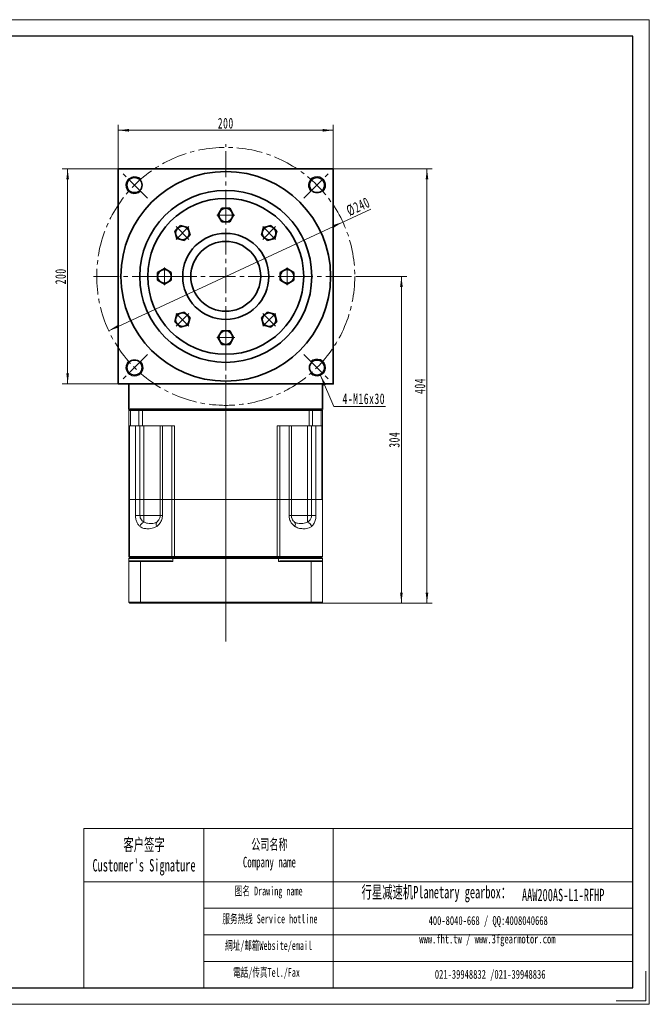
# Model space of a CAD drawing. Header units: millimetres. Extents: x 2968 to 4263, y -350 to 605.
# Tile 4 of 4: x 3678 to 4263, y -350 to 566. Entities that reach past the tile are written whole.
import ezdxf

# ---------------------------------------------------------------- set-up
doc = ezdxf.new("R2010")
doc.units = ezdxf.units.MM
doc.header["$LTSCALE"] = 2
doc.linetypes.add('点画线', pattern=[18, 12, -2, 2, -2])
doc.layers.get('0').update_dxf_attribs({"lineweight": 18})
for name, color, linetype, lineweight in [('7标注层', 4, 'Continuous', 18), ('SLD-0', 7, 'Continuous', 18), ('中心线层', 1, '点画线', 18), ('图框_外框线', 7, 'Continuous', 18), ('尺寸线层', 3, 'Continuous', 18), ('粗实线', 7, 'Continuous', 50), ('粗实线层', 7, 'Continuous', 35)]:
    doc.layers.add(name, color=color, linetype=linetype, lineweight=lineweight)
doc.styles.add('SLDTEXTSTYLE4', font='txt', dxfattribs={"width": 0.611111})
doc.styles.get("Standard").update_dxf_attribs({"font": 'txt', "width": 0.707})
doc.styles.add('标准', font='txt', dxfattribs={"width": 0.667})
doc.dimstyles.new('a4-1-1.5', dxfattribs={"dimtxt": 4.5, "dimasz": 4.5, "dimexe": 2.25, "dimexo": 0, "dimgap": 0.75, "dimtad": 1, "dimdec": 3, "dimdsep": 46, "dimtxsty": '标准', "dimblk": '_CAXARROW', "dimcen": 0, "dimdle": 6, "dimazin": 2, "dimtfac": 0.707107, "dimtdec": 3, "dimtix": 1, "dimtmove": 2, "dimatfit": 3, "dimfxl": 0, "dimfrac": 2, "dimtolj": 1, "dimtzin": 0, "dimarcsym": 0})

# ---------------------------------------------------------------- blocks, each defined once
blk = doc.blocks.new('*X34')
at = {"layer": '尺寸线层', "linetype": 'Continuous'}
for points in [[(3769.09, 462.66), (3778.99, 463.9), (3778.99, 461.43)], [(3969.09, 462.66), (3959.19, 463.9), (3959.19, 461.43)]]:
    blk.add_hatch(color=0, dxfattribs=at).paths.add_polyline_path(points, flags=0)
at = {"layer": '尺寸线层', "color": 0, "linetype": 'Continuous'}
for p, q in [((3769.09, 426.81), (3769.09, 467.61)), ((3969.09, 426.81), (3969.09, 467.61)), ((3769.09, 462.66), (3969.09, 462.66))]:
    blk.add_line(p, q, dxfattribs=at)
at = {"layer": '尺寸线层', "color": 0, "insert": (3869.09, 469.18), "char_height": 9.9, "width": 28.1447, "attachment_point": 5, "line_spacing_factor": 1.15057, "style": '标准'}
blk.add_mtext('\\T1.1;200', dxfattribs=at)
blk = doc.blocks.new('_CAXARROW')
blk.add_hatch(color=0).paths.add_polyline_path([(0, 0), (-1, 0.125), (-1, -0.125)], flags=0)
blk = doc.blocks.new('*X35')
at = {"layer": '尺寸线层', "linetype": 'Continuous'}
for points in [[(3722.08, 426.81), (3720.85, 416.91), (3723.32, 416.91)], [(3722.08, 226.81), (3720.85, 236.71), (3723.32, 236.71)]]:
    blk.add_hatch(color=0, dxfattribs=at).paths.add_polyline_path(points, flags=0)
at = {"layer": '尺寸线层', "color": 0, "linetype": 'Continuous'}
for p, q in [((3769.09, 426.81), (3717.13, 426.81)), ((3722.08, 226.81), (3722.08, 426.81)), ((3769.09, 226.81), (3717.13, 226.81))]:
    blk.add_line(p, q, dxfattribs=at)
at = {"layer": '尺寸线层', "color": 0, "insert": (3715.57, 326.81), "char_height": 9.9, "width": 28.1447, "attachment_point": 5, "rotation": 90, "line_spacing_factor": 1.15057, "style": '标准'}
blk.add_mtext('\\T1.1;200', dxfattribs=at)
blk = doc.blocks.new('*X36')
at = {"layer": '尺寸线层', "linetype": 'Continuous'}
for points in [[(3977.93, 377.34), (3969.47, 372.05), (3968.43, 374.29)], [(3760.25, 276.28), (3769.75, 279.33), (3768.7, 281.57)]]:
    blk.add_hatch(color=0, dxfattribs=at).paths.add_polyline_path(points, flags=0)
at = {"layer": '尺寸线层', "color": 0, "linetype": 'Continuous'}
blk.add_line((4004.03, 389.45), (3760.25, 276.28), dxfattribs=at)
at = {"layer": '尺寸线层', "color": 0, "insert": (3992.23, 391.68), "char_height": 9.9, "width": 39.0622, "attachment_point": 5, "rotation": 24.90217, "line_spacing_factor": 1.15057, "style": '标准'}
blk.add_mtext('\\T1.1;%%C240', dxfattribs=at)
blk = doc.blocks.new('*X37')
at = {"layer": '尺寸线层', "linetype": 'Continuous'}
blk.add_hatch(color=0, dxfattribs=at).paths.add_polyline_path([(-15.45, 28.83), (-10.39, 20.23), (-12.66, 19.25)], flags=0)
at = {"layer": '尺寸线层', "color": 0, "linetype": 'Continuous'}
blk.add_line((-15.45, 28.83), (-3, 0), dxfattribs=at)
at = {"layer": '尺寸线层', "color": 0}
for p, q in [((-3, 0), (0, 0)), ((0, 0), (45, 0)), ((0, 0), (0, 0))]:
    blk.add_line(p, q, dxfattribs=at)
at = {"layer": '尺寸线层', "color": 0, "insert": (4.95, 1.98), "char_height": 9.9, "width": 80.0907, "attachment_point": 7, "line_spacing_factor": 1.15057, "style": '标准'}
blk.add_mtext('\\T1.1;4-M16x30', dxfattribs=at)
blk = doc.blocks.new('*X43')
at = {"layer": '中心线层', "linetype": '点画线', "lineweight": 18}
for p, q in [((8.35, 0), (-8.35, 0)), ((0, -8.35), (0, 8.35))]:
    blk.add_line(p, q, dxfattribs=at)
at = {"layer": '粗实线层'}
for p, q in [((0, 7.35), (-6.37, 3.67)), ((-6.37, 3.67), (-6.37, -3.67)), ((6.37, 3.67), (0, 7.35)), ((6.37, 3.67), (6.37, -3.67)), ((-6.37, -3.67), (0, -7.35)), ((0, -7.35), (6.37, -3.67))]:
    blk.add_line(p, q, dxfattribs=at)
blk.add_circle((0, 0), 6.37, dxfattribs=at)
blk = doc.blocks.new('324FDFGFD')
at = {"layer": '粗实线层'}
for radius in [72.5, 40, 32.5]:
    blk.add_circle((0, 0), radius, dxfattribs=at)
for points in [[(0, 50.64), (1.12, 50.64), (1.12, 50.64), (3.67, 50.64), (3.67, 50.64), (5.51, 53.82), (5.51, 53.82), (7.35, 57), (7.35, 57), (5.51, 60.18), (5.51, 60.18), (3.67, 63.37), (3.67, 63.37), (1.12, 63.37), (1.12, 63.37), (0, 63.37), (0, 63.37), (-3.67, 63.37), (-3.67, 63.37), (-5.51, 60.18), (-5.51, 60.18), (-7.35, 57), (-7.35, 57), (-5.51, 53.82), (-5.51, 53.82), (-3.67, 50.64), (-3.67, 50.64)], [(-35.8, 35.8), (-35.01, 36.6), (-35.01, 36.6), (-33.21, 38.4), (-33.21, 38.4), (-34.16, 41.95), (-34.16, 41.95), (-35.11, 45.5), (-35.11, 45.5), (-38.66, 46.45), (-38.66, 46.45), (-42.21, 47.4), (-42.21, 47.4), (-44.01, 45.6), (-44.01, 45.6), (-44.81, 44.81), (-44.81, 44.81), (-47.4, 42.21), (-47.4, 42.21), (-46.45, 38.66), (-46.45, 38.66), (-45.5, 35.11), (-45.5, 35.11), (-41.95, 34.16), (-41.95, 34.16), (-38.4, 33.21), (-38.4, 33.21)], [(35.8, 35.8), (36.6, 35.01), (36.6, 35.01), (38.4, 33.21), (38.4, 33.21), (41.95, 34.16), (41.95, 34.16), (45.5, 35.11), (45.5, 35.11), (46.45, 38.66), (46.45, 38.66), (47.4, 42.21), (47.4, 42.21), (45.6, 44.01), (45.6, 44.01), (44.81, 44.81), (44.81, 44.81), (42.21, 47.4), (42.21, 47.4), (38.66, 46.45), (38.66, 46.45), (35.11, 45.5), (35.11, 45.5), (34.16, 41.95), (34.16, 41.95), (33.21, 38.4), (33.21, 38.4)], [(-50.64, 0), (-50.64, 1.12), (-50.64, 1.12), (-50.64, 3.67), (-50.64, 3.67), (-53.82, 5.51), (-53.82, 5.51), (-57, 7.35), (-57, 7.35), (-60.18, 5.51), (-60.18, 5.51), (-63.37, 3.67), (-63.37, 3.67), (-63.37, 1.12), (-63.37, 1.12), (-63.37, 0), (-63.37, 0), (-63.37, -3.67), (-63.37, -3.67), (-60.18, -5.51), (-60.18, -5.51), (-57, -7.35), (-57, -7.35), (-53.82, -5.51), (-53.82, -5.51), (-50.64, -3.67), (-50.64, -3.67)], [(50.64, 0), (50.64, -1.12), (50.64, -1.12), (50.64, -3.67), (50.64, -3.67), (53.82, -5.51), (53.82, -5.51), (57, -7.35), (57, -7.35), (60.18, -5.51), (60.18, -5.51), (63.37, -3.67), (63.37, -3.67), (63.37, -1.12), (63.37, -1.12), (63.37, 0), (63.37, 0), (63.37, 3.67), (63.37, 3.67), (60.18, 5.51), (60.18, 5.51), (57, 7.35), (57, 7.35), (53.82, 5.51), (53.82, 5.51), (50.64, 3.67), (50.64, 3.67)], [(-35.8, -35.8), (-36.6, -35.01), (-36.6, -35.01), (-38.4, -33.21), (-38.4, -33.21), (-41.95, -34.16), (-41.95, -34.16), (-45.5, -35.11), (-45.5, -35.11), (-46.45, -38.66), (-46.45, -38.66), (-47.4, -42.21), (-47.4, -42.21), (-45.6, -44.01), (-45.6, -44.01), (-44.81, -44.81), (-44.81, -44.81), (-42.21, -47.4), (-42.21, -47.4), (-38.66, -46.45), (-38.66, -46.45), (-35.11, -45.5), (-35.11, -45.5), (-34.16, -41.95), (-34.16, -41.95), (-33.21, -38.4), (-33.21, -38.4)], [(35.8, -35.8), (35.01, -36.6), (35.01, -36.6), (33.21, -38.4), (33.21, -38.4), (34.16, -41.95), (34.16, -41.95), (35.11, -45.5), (35.11, -45.5), (38.66, -46.45), (38.66, -46.45), (42.21, -47.4), (42.21, -47.4), (44.01, -45.6), (44.01, -45.6), (44.81, -44.81), (44.81, -44.81), (47.4, -42.21), (47.4, -42.21), (46.45, -38.66), (46.45, -38.66), (45.5, -35.11), (45.5, -35.11), (41.95, -34.16), (41.95, -34.16), (38.4, -33.21), (38.4, -33.21)], [(0, -50.64), (-1.12, -50.64), (-1.12, -50.64), (-3.67, -50.64), (-3.67, -50.64), (-5.51, -53.82), (-5.51, -53.82), (-7.35, -57), (-7.35, -57), (-5.51, -60.18), (-5.51, -60.18), (-3.67, -63.37), (-3.67, -63.37), (-1.12, -63.37), (-1.12, -63.37), (0, -63.37), (0, -63.37), (3.67, -63.37), (3.67, -63.37), (5.51, -60.18), (5.51, -60.18), (7.35, -57), (7.35, -57), (5.51, -53.82), (5.51, -53.82), (3.67, -50.64), (3.67, -50.64)]]:
    blk.add_wipeout(points).dxf.layer = '粗实线层'
for p, rotation in [((0, 57), 270), ((-40.31, 40.31), 315.0000000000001), ((40.31, 40.31), 225.0000000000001), ((57, 0), 180), ((-40.31, -40.31), 45.00000000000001), ((40.31, -40.31), 135.0000000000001), ((0, -57), 90)]:
    blk.add_blockref('*X43', p, dxfattribs=dict(at, rotation=rotation))
blk.add_blockref('*X43', (-57, 0), dxfattribs=at)
blk = doc.blocks.new('*X44')
at = {"layer": '尺寸线层', "linetype": 'Continuous'}
for points in [[(4056.21, 426.81), (4054.97, 416.91), (4057.44, 416.91)], [(4056.21, 22.81), (4054.97, 32.71), (4057.44, 32.71)]]:
    blk.add_hatch(color=0, dxfattribs=at).paths.add_polyline_path(points, flags=0)
at = {"layer": '尺寸线层', "color": 0, "linetype": 'Continuous'}
for p, q in [((3969.09, 426.81), (4061.16, 426.81)), ((4056.21, 22.81), (4056.21, 426.81)), ((3958.29, 22.81), (4061.16, 22.81))]:
    blk.add_line(p, q, dxfattribs=at)
at = {"layer": '尺寸线层', "color": 0, "insert": (4049.69, 224.81), "char_height": 9.9, "width": 28.7317, "attachment_point": 5, "rotation": 90, "line_spacing_factor": 1.15057, "style": '标准'}
blk.add_mtext('\\T1.1;404', dxfattribs=at)
blk = doc.blocks.new('*X45')
at = {"layer": '尺寸线层', "linetype": 'Continuous'}
for points in [[(4032.43, 326.81), (4033.67, 316.91), (4031.2, 316.91)], [(4032.43, 22.81), (4033.67, 32.71), (4031.2, 32.71)]]:
    blk.add_hatch(color=0, dxfattribs=at).paths.add_polyline_path(points, flags=0)
at = {"layer": '尺寸线层', "color": 0, "linetype": 'Continuous'}
for p, q in [((3992.09, 326.81), (4037.38, 326.81)), ((4032.43, 326.81), (4032.43, 22.81)), ((3958.29, 22.81), (4037.38, 22.81))]:
    blk.add_line(p, q, dxfattribs=at)
at = {"layer": '尺寸线层', "color": 0, "insert": (4025.92, 174.81), "char_height": 9.9, "width": 28.2915, "attachment_point": 5, "rotation": 90, "style": '标准'}
blk.add_mtext('\\T1.1;304', dxfattribs=at)

msp = doc.modelspace()

# ---------------------------------------------------------------- linework, layer by layer
at = {"color": 7, "linetype": 'Continuous', "lineweight": 15}
for p, q in [((3779.8896, 202.8101), (3779.0896, 202.0101)), ((3780.3939, 202.0101), (3779.0896, 202.0101)), ((3779.0896, 187.8101), (3779.0896, 202.0101)), ((3779.8896, 202.8101), (3780.9852, 202.8101)), ((3780.3939, 202.0101), (3780.9852, 202.8101)), ((3788.2621, 202.0101), (3780.3939, 202.0101)), ((3780.3939, 202.0101), (3780.3939, 187.8101)), ((3780.9852, 202.8101), (3788.8009, 202.8101)), ((3788.2621, 202.0101), (3788.8009, 202.8101)), ((3788.2621, 187.8101), (3788.2621, 202.0101)), ((3791.6299, 202.0101), (3788.2621, 202.0101)), ((3788.8009, 202.8101), (3791.6299, 202.8101)), ((3791.6299, 202.0101), (3791.6299, 202.8101)), ((3791.6299, 202.8101), (3946.5492, 202.8101)), ((3791.6299, 202.0101), (3791.6299, 187.8101)), ((3946.5492, 202.0101), (3791.6299, 202.0101)), ((3946.5492, 202.0101), (3946.5492, 202.8101)), ((3946.5492, 202.8101), (3949.3782, 202.8101)), ((3946.5492, 187.8101), (3946.5492, 202.0101)), ((3949.917, 202.0101), (3946.5492, 202.0101)), ((3949.917, 202.0101), (3949.3782, 202.8101)), ((3949.3782, 202.8101), (3957.1939, 202.8101)), ((3949.917, 202.0101), (3949.917, 187.8101)), ((3957.7852, 202.0101), (3949.917, 202.0101)), ((3957.7852, 202.0101), (3957.1939, 202.8101)), ((3957.1939, 202.8101), (3958.2896, 202.8101)), ((3957.7852, 187.8101), (3957.7852, 202.0101)), ((3959.0896, 202.0101), (3957.7852, 202.0101)), ((3959.0896, 202.0101), (3958.2896, 202.8101)), ((3959.0896, 202.0101), (3959.0896, 187.8101)), ((3780.3939, 187.8101), (3779.0896, 187.8101)), ((3779.0896, 119.3101), (3779.0896, 187.8101)), ((3779.7306, 187.8101), (3779.7306, 119.3101)), ((3780.3939, 187.8101), (3788.2621, 187.8101)), ((3785.193, 119.3101), (3785.193, 187.8101)), ((3791.6299, 187.8101), (3788.2621, 187.8101)), ((3789.2855, 187.8101), (3789.2855, 119.3101)), ((3821.3271, 187.8101), (3791.6299, 187.8101)), ((3793.0756, 187.8101), (3793.0756, 119.3101)), ((3808.0756, 119.3101), (3808.0756, 187.8101)), ((3810.2031, 187.8101), (3810.2031, 119.3101)), ((3818.8778, 119.3101), (3818.8778, 187.8101)), ((3821.3271, 187.8101), (3821.3271, 119.3101)), ((3946.5492, 187.8101), (3916.852, 187.8101)), ((3916.852, 119.3101), (3916.852, 187.8101)), ((3919.3014, 187.8101), (3919.3014, 119.3101)), ((3927.9761, 119.3101), (3927.9761, 187.8101)), ((3930.1035, 187.8101), (3930.1035, 119.3101)), ((3945.1035, 187.8101), (3945.1035, 119.3101)), ((3949.917, 187.8101), (3946.5492, 187.8101)), ((3948.8936, 119.3101), (3948.8936, 187.8101)), ((3949.917, 187.8101), (3957.7852, 187.8101)), ((3952.9861, 187.8101), (3952.9861, 119.3101)), ((3959.0896, 187.8101), (3957.7852, 187.8101)), ((3958.4485, 119.3101), (3958.4485, 187.8101)), ((3959.0896, 187.8101), (3959.0896, 119.3101)), ((3779.0896, 66.1101), (3779.0896, 119.3101)), ((3779.0896, 119.3101), (3779.7306, 119.3101)), ((3779.7306, 119.3101), (3779.0896, 119.3101)), ((3779.7306, 119.3101), (3779.7306, 66.1101)), ((3779.7306, 119.3101), (3785.193, 119.3101)), ((3785.193, 119.3101), (3779.7306, 119.3101)), ((3785.193, 104.3101), (3785.193, 119.3101)), ((3785.193, 119.3101), (3789.2855, 119.3101)), ((3789.2855, 119.3101), (3785.193, 119.3101)), ((3789.2855, 119.3101), (3789.2855, 104.3101)), ((3793.0756, 119.3101), (3789.2855, 119.3101)), ((3789.2855, 119.3101), (3793.0756, 119.3101)), ((3793.0756, 104.3101), (3793.0756, 119.3101)), ((3808.0756, 119.3101), (3793.0756, 119.3101)), ((3793.0756, 119.3101), (3808.0756, 119.3101)), ((3808.0756, 104.3101), (3808.0756, 119.3101)), ((3808.0756, 119.3101), (3810.2031, 119.3101)), ((3810.2031, 119.3101), (3808.0756, 119.3101)), ((3810.2031, 119.3101), (3810.2031, 104.3101)), ((3810.2031, 119.3101), (3818.8778, 119.3101)), ((3818.8778, 119.3101), (3810.2031, 119.3101)), ((3818.8778, 66.1101), (3818.8778, 119.3101)), ((3818.8778, 119.3101), (3821.3271, 119.3101)), ((3821.3271, 119.3101), (3818.8778, 119.3101)), ((3821.3271, 119.3101), (3821.3271, 66.1101)), ((3821.3271, 119.3101), (3916.852, 119.3101)), ((3916.852, 119.3101), (3821.3271, 119.3101)), ((3916.852, 66.1101), (3916.852, 119.3101)), ((3916.852, 119.3101), (3919.3014, 119.3101)), ((3919.3014, 119.3101), (3916.852, 119.3101)), ((3919.3014, 119.3101), (3919.3014, 66.1101)), ((3919.3014, 119.3101), (3927.9761, 119.3101)), ((3927.9761, 119.3101), (3919.3014, 119.3101)), ((3927.9761, 104.3101), (3927.9761, 119.3101)), ((3927.9761, 119.3101), (3930.1035, 119.3101)), ((3930.1035, 119.3101), (3927.9761, 119.3101)), ((3930.1035, 119.3101), (3930.1035, 104.3101)), ((3945.1035, 119.3101), (3930.1035, 119.3101)), ((3930.1035, 119.3101), (3945.1035, 119.3101)), ((3945.1035, 104.3101), (3945.1035, 119.3101)), ((3948.8936, 119.3101), (3945.1035, 119.3101)), ((3945.1035, 119.3101), (3948.8936, 119.3101)), ((3948.8936, 104.3101), (3948.8936, 119.3101)), ((3948.8936, 119.3101), (3952.9861, 119.3101)), ((3952.9861, 119.3101), (3948.8936, 119.3101)), ((3952.9861, 119.3101), (3952.9861, 104.3101)), ((3952.9861, 119.3101), (3959.0896, 119.3101)), ((3958.4485, 119.3101), (3952.9861, 119.3101)), ((3959.0896, 66.1101), (3959.0896, 119.3101)), ((3785.193, 104.3101), (3789.2855, 104.3101)), ((3789.2855, 104.3101), (3793.0756, 104.3101)), ((3793.0756, 104.3101), (3808.0756, 104.3101)), ((3793.0756, 104.3101), (3793.0756, 98.2902)), ((3810.2031, 104.3101), (3808.0756, 104.3101)), ((3927.9761, 104.3101), (3930.1035, 104.3101)), ((3930.1035, 104.3101), (3945.1035, 104.3101)), ((3945.1035, 104.3101), (3945.1035, 98.2902)), ((3945.1035, 104.3101), (3948.8936, 104.3101)), ((3952.9861, 104.3101), (3948.8936, 104.3101)), ((3779.0896, 66.1101), (3779.7306, 66.1101)), ((3779.0896, 66.1101), (3779.8896, 65.3101)), ((3779.0896, 64.5101), (3779.0896, 61.5101)), ((3820.036, 64.5101), (3779.0896, 64.5101)), ((3779.7306, 66.1101), (3818.8778, 66.1101)), ((3779.7306, 66.1101), (3780.428, 65.3101)), ((3779.8896, 65.3101), (3820.2403, 65.3101)), ((3819.2697, 65.3101), (3780.428, 65.3101)), ((3818.8778, 66.1101), (3821.3271, 66.1101)), ((3818.8778, 66.1101), (3819.2697, 65.3101)), ((3820.036, 61.5101), (3820.036, 64.5101)), ((3918.1431, 64.5101), (3820.036, 64.5101)), ((3820.2403, 65.3101), (3917.9388, 65.3101)), ((3821.3271, 66.1101), (3916.852, 66.1101)), ((3821.3271, 66.1101), (3821.3271, 65.3101)), ((3916.852, 65.3101), (3821.3271, 65.3101)), ((3916.852, 66.1101), (3919.3014, 66.1101)), ((3916.852, 65.3101), (3916.852, 66.1101)), ((3917.9388, 65.3101), (3958.2896, 65.3101)), ((3918.1431, 64.5101), (3918.1431, 61.5101)), ((3959.0896, 64.5101), (3918.1431, 64.5101)), ((3918.9095, 65.3101), (3919.3014, 66.1101)), ((3958.2896, 65.3101), (3918.9095, 65.3101)), ((3919.3014, 66.1101), (3959.0896, 66.1101)), ((3959.0896, 61.5101), (3959.0896, 64.5101)), ((3779.0896, 61.5101), (3779.0896, 23.6101)), ((3789.717, 61.5101), (3779.0896, 61.5101)), ((3779.8896, 62.3101), (3790.02, 62.3101)), ((3789.717, 23.6101), (3789.717, 61.5101)), ((3820.036, 61.5101), (3789.717, 61.5101)), ((3790.02, 62.3101), (3818.5959, 62.3101)), ((3948.4621, 61.5101), (3918.1431, 61.5101)), ((3919.5832, 62.3101), (3948.1592, 62.3101)), ((3948.1592, 62.3101), (3958.2896, 62.3101)), ((3948.4621, 61.5101), (3948.4621, 23.6101)), ((3959.0896, 61.5101), (3948.4621, 61.5101)), ((3959.0896, 23.6101), (3959.0896, 61.5101)), ((3779.0896, 23.6101), (3789.717, 23.6101)), ((3790.02, 22.8101), (3779.8896, 22.8101)), ((3789.717, 23.6101), (3948.4621, 23.6101)), ((3948.1592, 22.8101), (3790.02, 22.8101)), ((3958.2896, 22.8101), (3948.1592, 22.8101)), ((3948.4621, 23.6101), (3959.0896, 23.6101))]:
    msp.add_line(p, q, dxfattribs=at)
msp.add_line((3848.783, -186.8875), (3848.783, -334.9333))
for centre, radius, start, end in [((3795.733, 91.8092), 7.0047, 112.2952665, 159.3718253), ((3807.6737, 96.1834), 3.3657, 141.2467564, 214.5020006), ((3930.5055, 96.1834), 3.3657, 325.4979994, 38.7532436), ((3942.4461, 91.8092), 7.0047, 20.6281747, 67.7047335), ((3869.0896, 151.5101), 102.5, 240.4869949, 241.4078774), ((3869.0896, 151.5101), 102.5, 298.5921226, 299.5130051)]:
    msp.add_arc(centre, radius, start, end, dxfattribs=at)
for points, knots in [([(3789.1774, 94.277), (3788.9224, 94.5159), (3788.3164, 95.0839), (3787.4593, 96.1811), (3786.6552, 97.5535), (3786.0154, 99.0872), (3785.5491, 100.7333), (3785.2511, 102.4935), (3785.2124, 103.7046), (3785.193, 104.3101)], [0, 0, 0, 0, 1.25141625, 2.97427121, 4.69583669, 6.30778862, 7.91856099, 9.5177262, 11.11631517, 11.11631517, 11.11631517, 11.11631517]), ([(3789.2855, 104.3101), (3789.3357, 103.6807), (3789.3944, 102.9454), (3789.85, 101.5644), (3790.671, 100.1206), (3791.9572, 98.9529), (3792.8343, 98.4332), (3793.0756, 98.2902)], [0, 0, 0, 0, 1.7180794, 2.00681349, 4.12606595, 6.54573143, 7.46399079, 7.46399079, 7.46399079, 7.46399079]), ([(3810.2031, 104.3101), (3810.1964, 104.0137), (3810.1747, 103.0489), (3809.9009, 101.4356), (3809.2781, 99.5633), (3808.3762, 97.8707), (3806.9803, 95.9544), (3805.715, 94.9341), (3804.9, 94.277)], [0, 0, 0, 0, 0.83100156, 2.70515334, 4.58063208, 6.47071414, 8.36263912, 11.78658051, 11.78658051, 11.78658051, 11.78658051]), ([(3805.0489, 98.2902), (3805.5088, 98.6771), (3806.207, 99.2645), (3807.0202, 100.424), (3807.6089, 101.5762), (3807.945, 102.7473), (3808.0633, 103.7294), (3808.0718, 104.1321), (3808.0756, 104.3101)], [0, 0, 0, 0, 2.17534723, 3.30338679, 4.42914988, 5.95037081, 6.52705842, 6.98357783, 6.98357783, 6.98357783, 6.98357783]), ([(3933.2791, 94.277), (3932.9593, 94.5159), (3932.1992, 95.0839), (3931.0844, 96.1811), (3930.0103, 97.5535), (3929.1331, 99.0872), (3928.4813, 100.7333), (3928.0593, 102.4935), (3928.0038, 103.7046), (3927.9761, 104.3101)], [0, 0, 0, 0, 1.32730253, 3.15463196, 4.98059372, 6.69029493, 8.39874505, 10.09488414, 11.79041206, 11.79041206, 11.79041206, 11.79041206]), ([(3930.1035, 104.3101), (3930.1466, 103.6807), (3930.197, 102.9454), (3930.582, 101.5644), (3931.2667, 100.1206), (3932.2885, 98.9529), (3932.9486, 98.4332), (3933.1302, 98.2902)], [0, 0, 0, 0, 1.60705195, 1.87712717, 3.85942717, 6.1227266, 6.98164529, 6.98164529, 6.98164529, 6.98164529]), ([(3945.1035, 98.2902), (3945.7081, 98.6771), (3946.626, 99.2645), (3947.6318, 100.424), (3948.3449, 101.5762), (3948.7406, 102.7473), (3948.8793, 103.7294), (3948.8892, 104.1321), (3948.8936, 104.3101)], [0, 0, 0, 0, 2.3258383, 3.53191591, 4.73555957, 6.36201895, 6.97860195, 7.46670349, 7.46670349, 7.46670349, 7.46670349]), ([(3952.9861, 104.3101), (3952.9814, 104.0137), (3952.9662, 103.0489), (3952.7741, 101.4356), (3952.3311, 99.5633), (3951.676, 97.8707), (3950.6414, 95.9544), (3949.6441, 94.9341), (3949.0017, 94.277)], [0, 0, 0, 0, 0.78341873, 2.55025728, 4.31834682, 6.10020348, 7.88379756, 11.11168535, 11.11168535, 11.11168535, 11.11168535]), ([(3804.9, 94.277), (3804.4347, 93.9792), (3803.5038, 93.3834), (3801.6167, 92.6269), (3799.2855, 92.1365), (3796.8691, 92.0355), (3794.7938, 92.1021), (3793.001, 92.3471), (3791.2543, 92.8859), (3789.9805, 93.6013), (3789.3251, 94.1527), (3789.1774, 94.277)], [0, 0, 0, 0, 1.45520559, 2.91154067, 5.61681055, 8.32949888, 10.21171253, 12.09272918, 14.08851505, 16.08034811, 16.65956975, 16.65956975, 16.65956975, 16.65956975]), ([(3793.0756, 98.2902), (3793.1891, 98.2155), (3793.7234, 97.8637), (3794.7855, 97.43), (3796.8539, 97.0115), (3799.1826, 96.93), (3801.4748, 97.0147), (3803.3042, 97.264), (3804.4884, 97.9605), (3805.0489, 98.2902)], [0, 0, 0, 0, 0.37086152, 1.74660437, 3.15894507, 6.23308277, 8.36767356, 10.52459019, 12.4631246, 12.4631246, 12.4631246, 12.4631246]), ([(3933.1302, 98.2902), (3933.2353, 98.2155), (3933.7302, 97.8637), (3934.656, 97.43), (3936.3674, 97.0115), (3938.3857, 96.93), (3940.905, 97.0147), (3943.1579, 97.264), (3944.4785, 97.9605), (3945.1035, 98.2902)], [0, 0, 0, 0, 0.37081941, 1.74640602, 3.15858632, 6.2323749, 8.36672328, 10.52339495, 12.46170921, 12.46170921, 12.46170921, 12.46170921]), ([(3949.0017, 94.277), (3948.6241, 93.9792), (3947.8685, 93.3834), (3946.2664, 92.6269), (3944.1766, 92.1365), (3941.8488, 92.0355), (3939.7193, 92.1021), (3937.7859, 92.3471), (3935.7982, 92.8859), (3934.2748, 93.6013), (3933.4622, 94.1527), (3933.2791, 94.277)], [0, 0, 0, 0, 1.45519647, 2.91152242, 5.61677535, 8.32944667, 10.21164853, 12.09265338, 14.08842675, 16.08024732, 16.65946534, 16.65946534, 16.65946534, 16.65946534])]:
    msp.add_open_spline(points, degree=3, knots=knots, dxfattribs=at)
for points in [[(3779.0896, 64.5101), (3779.8896, 65.3101)], [(3820.036, 64.5101), (3820.2403, 65.3101)], [(3917.9388, 65.3101), (3918.1431, 64.5101)], [(3958.2896, 65.3101), (3959.0896, 66.1101)], [(3958.2896, 65.3101), (3959.0896, 64.5101)], [(3779.8896, 62.3101), (3779.0896, 61.5101)], [(3790.02, 62.3101), (3789.717, 61.5101)], [(3948.4621, 61.5101), (3948.1592, 62.3101)], [(3959.0896, 61.5101), (3958.2896, 62.3101)], [(3779.0896, 23.6101), (3779.8896, 22.8101)], [(3790.02, 22.8101), (3789.717, 23.6101)], [(3948.1592, 22.8101), (3948.4621, 23.6101)], [(3958.2896, 22.8101), (3959.0896, 23.6101)]]:
    msp.add_open_spline(points, degree=1, dxfattribs=at)
at = {"layer": '7标注层', "color": 0}
msp.add_line((3737.1056, -186.8875), (3737.1056, -334.9079), dxfattribs=at)
at = {"layer": '中心线层'}
for p, q in [((3869.0896, -12.8195), (3869.0896, 449.8101)), ((3796.4052, 399.4945), (3773.0331, 422.8666)), ((3941.774, 399.4945), (3965.146, 422.8666)), ((3746.0896, 326.8101), (3992.0896, 326.8101)), ((3796.4052, 254.1257), (3773.0331, 230.7536)), ((3941.774, 254.1257), (3965.146, 230.7536)), ((3869.0896, 7.2912), (3869.0896, 228.5507))]:
    msp.add_line(p, q, dxfattribs=at)
msp.add_circle((3869.0896, 326.8101), 120, dxfattribs=at)
at = {"layer": '图框_外框线'}
for p, q in [((3737.1056, -186.8875), (3848.783, -186.8875)), ((3848.783, -186.8875), (3848.783, -334.9079)), ((3848.783, -186.8875), (4247.5034, -186.8875)), ((3969.1079, -186.8875), (3969.1079, -334.9079)), ((3737.1056, -236.282), (3848.783, -236.282)), ((3848.783, -236.282), (4247.5034, -236.282)), ((3848.783, -260.9793), (4247.5034, -260.9793)), ((3848.783, -285.6766), (4247.5034, -285.6766)), ((3848.783, -310.3738), (4247.5034, -310.3738))]:
    msp.add_line(p, q, dxfattribs=at)
at = {"layer": '图框_外框线', "color": 3}
msp.add_lwpolyline([(4259.8384, -319.4892), (4259.8384, -347.2429), (4232.0847, -347.2429)], dxfattribs=at)
at = {"layer": '粗实线', "color": 0}
msp.add_line((3780.0896, 202.8101), (3958.0896, 202.8101), dxfattribs=at)
at = {"layer": '粗实线层'}
for p, q in [((3779.0896, 202.8101), (3779.0896, 226.8101)), ((3959.0896, 202.8101), (3959.0896, 226.8101)), ((3959.0896, 202.8101), (3779.0896, 202.8101)), ((3779.0896, 202.8101), (3959.0896, 202.8101)), ((3779.0896, 202.8101), (3959.0896, 202.8101)), ((3779.8896, 202.8101), (3780.9852, 202.8101)), ((3780.9852, 202.8101), (3788.8009, 202.8101)), ((3788.8009, 202.8101), (3791.6299, 202.8101)), ((3791.6299, 202.8101), (3946.5492, 202.8101)), ((3946.5492, 202.8101), (3949.3782, 202.8101)), ((3949.3782, 202.8101), (3957.1939, 202.8101)), ((3957.1939, 202.8101), (3958.2896, 202.8101))]:
    msp.add_line(p, q, dxfattribs=at)
msp.add_lwpolyline([(3769.0896, 226.8101), (3769.0896, 426.8101), (3969.0896, 426.8101), (3969.0896, 226.8101)], close=True, dxfattribs=at)
for centre, radius in [((3869.0896, 326.8101), 97.5), ((3784.2368, 411.6629), 7), ((3953.9424, 411.6629), 7), ((3869.0896, 326.8101), 80), ((3784.2368, 241.9573), 7), ((3953.9424, 241.9573), 7)]:
    msp.add_circle(centre, radius, dxfattribs=at)
at = {"layer": '粗实线层', "lineweight": 18}
for centre, start, end in [((3784.2368, 411.6629), 43.0897868, 315), ((3953.9424, 411.6629), 313.0897868, 225), ((3784.2368, 241.9573), 133.0897868, 45), ((3953.9424, 241.9573), 223.0897868, 135)]:
    msp.add_arc(centre, 8, start, end, dxfattribs=at)

# ---------------------------------------------------------------- block references
at = {"layer": '尺寸线层'}
msp.add_blockref('*X37', (3972.7425, 205.8633), dxfattribs=at)

# ---------------------------------------------------------------- texts
at = {"layer": 'SLD-0', "color": 1, "attachment_point": 2, "style": 'SLDTEXTSTYLE4'}
for s, insert, char_height, width in [("{\\fSimSun|b1|i0|c134|p2;客户签字\\PCustomer's Signature}", (3793.1368, -196.0257), 11.525393, 143.377076), ('{\\fSimSun|b1|i0|c134|p2;公司名称\\PCompany name}', (3909.7086, -196.6375), 9.878908, 127.901016), ('{\\fSimSun|b1|i0|c134|p2;图名 Drawing name}', (3909.0333, -240.8346), 8.232423, 105.281865), ('{\\fSimSun|b1|i0|c134|p2;  \\H1.1667x;行星减速机Planetary gearbox\\fSimSun|b0|i0|c134|p2;：}', (4060.8032, -240.1996), 9.878908, 155.371912), ('{\\fSimSun|b1|i0|c134|p2;AAW200AS-L1-RFHP}', (4182.8529, -242.8225), 11.525393, 83.875815), ('{\\fSimSun|b1|i0|c134|p2;服务热线 Service hotline}', (3910.2007, -266.7213), 8.232423, 117.294112), ('{\\fSimSun|b1|i0|c134|p2;網址/邮箱Website/email}', (3908.9188, -291.5243), 8.232423, 122.09213), ('{\\fSimSun|b1|i0|c134|p2;電話/传真Tel./Fax}', (3907.0744, -316.5207), 8.232423, 123.560541)]:
    msp.add_mtext(s, dxfattribs=dict(at, insert=insert, char_height=char_height, width=width))
at = {"layer": 'SLD-0', "color": 1, "char_height": 8.232423, "attachment_point": 2}
for s, insert, width in [('{\\fSimSun|b1|i0|c134|p2;400-8040-668 / QQ:4008040668}', (4113.1331, -268.2943), 239.690379), ('{\\fSimSun|b1|i0|c134|p2;www.fht.tw / www.3fgearmotor.com }', (4112.374, -285.4414), 239.960204), ('{\\fSimSun|b1|i0|c134|p2;021-39948832 /021-39948836 }', (4114.969, -318.3207), 183.227768)]:
    msp.add_mtext(s, dxfattribs=dict(at, insert=insert, width=width))

# ---------------------------------------------------------------- dimensions: what is measured, and where the dimension line sits
at = {"layer": '尺寸线层'}
for base, p1, p2, angle, picture, middle in [((3969.0896, 462.6631), (3769.0896, 426.8101), (3969.0896, 426.8101), 0, '*X34', (3869.0896, 469.1806)), ((3722.0833, 426.8101), (3769.0896, 226.8101), (3769.0896, 426.8101), 90, '*X35', (3715.5658, 326.8101)), ((4056.2065, 426.8101), (3958.2896, 22.8101), (3969.0896, 426.8101), 90, '*X44', (4049.689, 224.8101)), ((4032.4339, 22.8101), (3992.0896, 326.8101), (3958.2896, 22.8101), 90, '*X45', (4025.9164, 174.8101))]:
    dim = msp.add_linear_dim(base=base, p1=p1, p2=p2, angle=angle, dimstyle='a4-1-1.5', override={"dimsah": 1, "dimtfill": 1, "dimtzin": 0}, dxfattribs=at)
    dim.commit()
    dim.dimension.update_dxf_attribs({"geometry": picture, "text_midpoint": middle})
dim = msp.add_diameter_dim_2p(p1=(3760.2462, 276.2817), p2=(3977.9329, 377.3385), dimstyle='a4-1-1.5', override={"dimpost": '%%C<>', "dimsah": 1, "dimtfill": 1, "dimtzin": 0}, dxfattribs=at)
dim.commit()
dim.dimension.update_dxf_attribs({"geometry": '*X36', "text_midpoint": (3995.1748, 385.3428), "dimtype": 163})

# ---------------------------------------------------------------- next in the draw order: block references
at = {"layer": '粗实线层'}
msp.add_blockref('324FDFGFD', (3869.0896, 326.8101), dxfattribs=at)

# ---------------------------------------------------------------- next in the draw order: linework, layer by layer
at = {"layer": '图框_外框线', "color": 3}
msp.add_lwpolyline([(2967.748, -350.3267), (4262.9221, -350.3267), (4262.9221, 565.5465), (2967.748, 565.5465)], close=True, dxfattribs=at)
at = {"layer": '图框_外框线', "color": 3, "lineweight": 25}
msp.add_lwpolyline([(3044.8417, -334.9079), (4247.5034, -334.9079), (4247.5034, 550.1277), (3044.8417, 550.1277)], close=True, dxfattribs=at)

doc.saveas('drawing.dxf')
